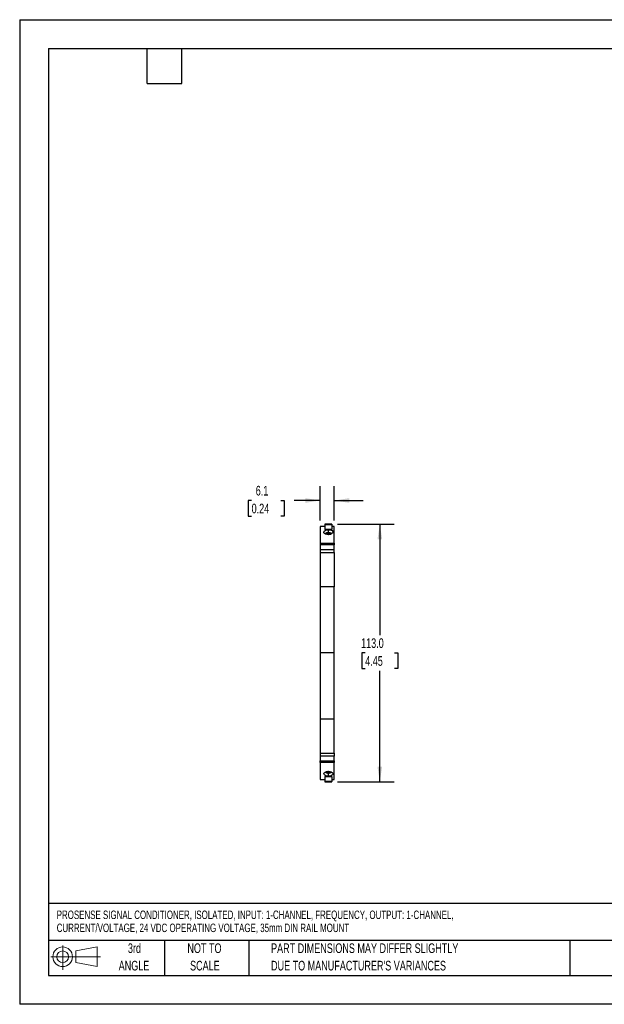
# Model space of a CAD drawing. Header units: millimetres. Extents: x 0 to 559, y 0 to 432.
# Tile 1 of 2: x 0 to 256, y 0 to 432. Entities that reach past the tile are written whole.
import ezdxf

# ---------------------------------------------------------------- set-up
doc = ezdxf.new("R2010")
doc.units = ezdxf.units.MM
doc.header["$LTSCALE"] = 2
doc.linetypes.add('CENTERX2', pattern=[20.32, 12.7, -2.54, 2.54, -2.54])
doc.layers.add('DIMENSIONS', color=140, linetype='Continuous', lineweight=25)
doc.layers.add('TEXT', color=140, linetype='Continuous', lineweight=25)
doc.layers.add('SLD-DEFPOINTS', color=7, linetype='Continuous')
doc.styles.add('SLDTEXTSTYLE0', font='TXT', dxfattribs={"width": 0.7})
doc.dimstyles.new('SLDDIMSTYLE0', dxfattribs={"dimtxt": 4.316016, "dimasz": 6.604, "dimexe": 0, "dimexo": 0.0625, "dimgap": 1.079004, "dimtad": 0, "dimtih": 1, "dimtoh": 1, "dimrnd": 1e-09, "dimzin": 4, "dimdsep": 46, "dimtxsty": 'SLDTEXTSTYLE0', "dimsah": 1, "dimcen": 0.09, "dimadec": 0, "dimazin": 1, "dimtfac": 1, "dimtofl": 0, "dimtmove": 0, "dimatfit": 3, "dimfxl": 0, "dimfrac": 2, "dimtolj": 1, "dimtzin": 12, "dimarcsym": 0})
doc.dimstyles.new('SLDDIMSTYLE1', dxfattribs={"dimtxt": 4.316016, "dimasz": 6.604, "dimexe": 0, "dimexo": 0.0625, "dimgap": 1.079004, "dimtad": 0, "dimtih": 1, "dimtoh": 1, "dimrnd": 1e-09, "dimzin": 12, "dimdsep": 46, "dimtxsty": 'SLDTEXTSTYLE0', "dimsah": 1, "dimcen": 0.09, "dimadec": 0, "dimazin": 3, "dimtfac": 1, "dimtmove": 0, "dimatfit": 0, "dimfxl": 0, "dimfrac": 2, "dimtolj": 1, "dimtzin": 12, "dimarcsym": 0})

# ---------------------------------------------------------------- blocks, each defined once
blk = doc.blocks.new('Block11')
at = {"color": 7, "linetype": 'Continuous', "lineweight": 18}
for p, q in [((5.18, 10.62), (5.18, 0)), ((10.96, 8.33), (20.35, 10.06)), ((20.35, 10.06), (20.35, 1.46)), ((0, 5.76), (21.75, 5.76)), ((10.96, 3.19), (10.96, 8.33)), ((10.96, 3.19), (20.35, 1.46))]:
    blk.add_line(p, q, dxfattribs=at)
for radius in [4.3, 2.57]:
    blk.add_circle((5.18, 5.76), radius, dxfattribs=at)
blk = doc.blocks.new('Block12')
at = {"layer": 'SLD-DEFPOINTS'}
blk.add_blockref('Block11', (0, 0), dxfattribs=at)
blk = doc.blocks.new('SW_NOTE_0')
at = {"layer": 'TEXT', "color": 0, "linetype": 'CENTERX2', "lineweight": 18, "char_height": 3.7137, "attachment_point": 1, "style": 'SLDTEXTSTYLE0'}
for s, insert in [('PROSENSE SIGNAL CONDITIONER, ISOLATED, INPUT: 1-CHANNEL, FREQUENCY, OUTPUT: 1-CHANNEL,', (0, 4.79)), ('CURRENT/VOLTAGE, 24 VDC OPERATING VOLTAGE, 35mm DIN RAIL MOUNT', (0, -0.93))]:
    blk.add_mtext(s, dxfattribs=dict(at, insert=insert))
blk = doc.blocks.new('SW_NOTE_0_3')
at = {"layer": 'TEXT', "color": 0, "linetype": 'CENTERX2', "lineweight": 18, "char_height": 4.2333, "attachment_point": 1, "style": 'SLDTEXTSTYLE0'}
for s, insert in [('PART DIMENSIONS MAY DIFFER SLIGHTLY', (0, 5.46)), ("DUE TO MANUFACTURER'S VARIANCES", (0, -2.19))]:
    blk.add_mtext(s, dxfattribs=dict(at, insert=insert))
blk = doc.blocks.new('SW_NOTE_0_4')
at = {"layer": 'TEXT', "color": 0, "linetype": 'CENTERX2', "lineweight": 18, "char_height": 4.233, "attachment_point": 2, "style": 'SLDTEXTSTYLE0'}
for s, insert in [('NOT TO', (10.52, 5.46)), ('SCALE', (10.71, -2.19))]:
    blk.add_mtext(s, dxfattribs=dict(at, insert=insert))
blk = doc.blocks.new('SW_NOTE_0_5')
at = {"layer": 'TEXT', "color": 0, "linetype": 'CENTERX2', "lineweight": 18, "char_height": 4.233, "attachment_point": 2, "style": 'SLDTEXTSTYLE0'}
for s, insert in [('3rd', (4.63, 5.46)), ('ANGLE', (4.44, -2.19))]:
    blk.add_mtext(s, dxfattribs=dict(at, insert=insert))
blk = doc.blocks.new('_D')
at = {"layer": 'DIMENSIONS'}
for p, q in [((139.43, 210.59), (164.29, 210.59)), ((157.94, 210.59), (157.94, 161.92)), ((151.53, 154.09), (150.08, 154.09)), ((150.08, 154.09), (150.08, 147.23)), ((164.35, 154.09), (165.8, 154.09)), ((165.8, 154.09), (165.8, 147.23)), ((150.08, 147.23), (151.53, 147.23)), ((165.8, 147.23), (164.35, 147.23)), ((157.94, 97.6), (157.94, 146.27)), ((139.43, 97.6), (164.29, 97.6))]:
    blk.add_line(p, q, dxfattribs=at)
for points in [[(157.94, 210.59), (156.92, 203.98), (158.96, 203.98)], [(157.94, 97.6), (158.96, 104.2), (156.92, 104.2)]]:
    blk.add_solid(points, dxfattribs=at)
at = {"layer": 'DIMENSIONS', "char_height": 4.233, "attachment_point": 1, "style": 'SLDTEXTSTYLE0'}
for s, insert in [('113.0', (149.73, 160.52)), ('4.45', (151.53, 152.69))]:
    blk.add_mtext(s, dxfattribs=dict(at, insert=insert))
blk = doc.blocks.new('_D_1')
at = {"layer": 'DIMENSIONS'}
for p, q in [((131.84, 212.13), (131.84, 227.3)), ((137.94, 212.13), (137.94, 227.3)), ((101.72, 220.95), (100.27, 220.95)), ((100.27, 220.95), (100.27, 214.09)), ((114.55, 220.95), (116, 220.95)), ((116, 220.95), (116, 214.09)), ((131.84, 220.95), (120.4, 220.95)), ((137.94, 220.95), (150.64, 220.95)), ((100.27, 214.09), (101.72, 214.09)), ((116, 214.09), (114.55, 214.09))]:
    blk.add_line(p, q, dxfattribs=at)
for points in [[(131.84, 220.95), (125.24, 221.97), (125.24, 219.94)], [(137.94, 220.95), (144.54, 219.94), (144.54, 221.97)]]:
    blk.add_solid(points, dxfattribs=at)
at = {"layer": 'DIMENSIONS', "char_height": 4.233, "attachment_point": 1, "style": 'SLDTEXTSTYLE0'}
for s, insert in [('6.1', (103.52, 227.37)), ('0.24', (101.72, 219.55))]:
    blk.add_mtext(s, dxfattribs=dict(at, insert=insert))

msp = doc.modelspace()

# ---------------------------------------------------------------- linework, layer by layer
at = {"color": 7, "linetype": 'Continuous'}
for p, q in [((0.005, 431.805), (0.005, 0.005)), ((0.005, 431.805), (558.805, 431.805)), ((558.805, 0.005), (0.005, 0.005))]:
    msp.add_line(p, q, dxfattribs=at)
for p, q in [((133.889, 209.592), (131.839, 209.592)), ((131.839, 209.592), (131.839, 202.205)), ((136.889, 210.588), (133.889, 210.588)), ((133.889, 210.588), (133.889, 210.409)), ((133.889, 210.409), (136.889, 210.409)), ((133.889, 210.409), (133.889, 208.206)), ((136.889, 208.206), (133.889, 208.206)), ((135.389, 206.826), (135.389, 208.147)), ((136.889, 210.588), (136.889, 210.409)), ((136.889, 210.409), (136.889, 208.206)), ((137.939, 209.592), (136.889, 209.592)), ((137.939, 202.205), (137.939, 209.592)), ((134.889, 206.442), (135.889, 206.442)), ((134.889, 206.002), (134.889, 206.442)), ((135.889, 206.442), (135.889, 206.007)), ((131.839, 202.205), (137.939, 202.205)), ((131.839, 202.205), (131.839, 201.439)), ((137.939, 201.439), (131.839, 201.439)), ((131.839, 201.439), (131.839, 199.326)), ((137.939, 199.326), (131.839, 199.326)), ((131.839, 199.326), (131.839, 198.092)), ((137.939, 202.205), (137.939, 201.439)), ((137.939, 199.326), (137.939, 201.439)), ((137.939, 198.092), (137.939, 199.326)), ((131.839, 198.092), (137.939, 198.092)), ((131.839, 198.092), (131.839, 183.092)), ((137.939, 198.092), (137.939, 183.092)), ((137.939, 183.092), (131.839, 183.092)), ((131.839, 183.092), (131.839, 154.092)), ((137.939, 154.092), (137.939, 183.092)), ((137.939, 154.092), (131.839, 154.092)), ((131.839, 154.092), (131.839, 125.092)), ((137.939, 125.092), (137.939, 154.092)), ((137.939, 125.092), (131.839, 125.092)), ((131.839, 125.092), (131.839, 110.092)), ((137.939, 110.092), (137.939, 125.092)), ((131.839, 110.092), (137.939, 110.092)), ((131.839, 110.092), (131.839, 108.859)), ((137.939, 108.859), (131.839, 108.859)), ((131.839, 108.859), (131.839, 106.746)), ((137.939, 110.092), (137.939, 108.859)), ((137.939, 106.746), (137.939, 108.859)), ((131.839, 106.746), (137.939, 106.746)), ((131.839, 105.98), (131.839, 106.746)), ((137.939, 105.98), (131.839, 105.98)), ((131.839, 105.98), (131.839, 98.592)), ((137.939, 106.746), (137.939, 105.98)), ((137.939, 98.592), (137.939, 105.98)), ((133.889, 99.978), (136.889, 99.978)), ((133.889, 99.978), (133.889, 97.775)), ((134.889, 101.742), (134.889, 102.178)), ((135.889, 101.742), (134.889, 101.742)), ((135.389, 100.038), (135.389, 101.359)), ((135.889, 102.183), (135.889, 101.742)), ((136.889, 99.978), (136.889, 97.775)), ((131.839, 98.592), (133.889, 98.592)), ((136.889, 97.775), (133.889, 97.775)), ((133.889, 97.775), (133.889, 97.597)), ((133.889, 97.597), (136.889, 97.597)), ((136.889, 98.592), (137.939, 98.592)), ((136.889, 97.597), (136.889, 97.775))]:
    msp.add_line(p, q)
at = {"flags": 128}
for points in [[(135.389, 205.951), (134.742, 206.017), (134.168, 206.203), (133.725, 206.484), (133.456, 206.829), (133.396, 207.2), (133.57, 207.559), (133.979, 207.86), (134.567, 208.061), (135.223, 208.143), (135.389, 208.147)], [(135.389, 208.147), (136.012, 208.099), (136.563, 207.961), (137.009, 207.736), (137.306, 207.423), (137.385, 207.043), (137.212, 206.65), (136.812, 206.309), (136.254, 206.071), (135.613, 205.959), (135.389, 205.951)], [(135.389, 100.038), (134.767, 100.086), (134.215, 100.224), (133.77, 100.448), (133.473, 100.761), (133.393, 101.141), (133.567, 101.535), (133.967, 101.875), (134.525, 102.114), (135.166, 102.226), (135.389, 102.234)], [(135.389, 102.234), (136.036, 102.168), (136.61, 101.982), (137.054, 101.7), (137.323, 101.356), (137.383, 100.984), (137.209, 100.625), (136.8, 100.324), (136.211, 100.124), (135.556, 100.041), (135.389, 100.038)]]:
    msp.add_lwpolyline(points, dxfattribs=at)
for centre, radius, start, end in [((135.345, 204.516), 2.31, 88.9099, 127.51341), ((135.427, 204.499), 2.326, 52.31827, 90.93319), ((135.351, 103.685), 2.326, 232.31827, 270.93319), ((135.433, 103.668), 2.31, 268.9099, 307.51341)]:
    msp.add_arc(centre, radius, start, end)
at = {"layer": 'TEXT'}
for p, q in [((12.7, 419.1), (546.1, 419.1)), ((12.7, 419.1), (12.7, 12.7)), ((55.88, 403.86), (55.88, 419.1)), ((71.12, 403.86), (71.12, 419.1)), ((55.88, 403.86), (71.12, 403.86)), ((546.1, 44.252), (12.7, 44.252)), ((546.1, 27.94), (12.7, 27.94)), ((63.5, 27.94), (63.5, 12.7)), ((100.423, 27.94), (100.423, 12.7)), ((241.293, 27.94), (241.293, 12.7)), ((12.7, 12.7), (546.1, 12.7))]:
    msp.add_line(p, q, dxfattribs=at)

# ---------------------------------------------------------------- block references
at = {"layer": 'SLD-DEFPOINTS'}
msp.add_blockref('Block12', (13.676, 15.108), dxfattribs=at)
at = {"layer": 'TEXT', "linetype": 'CENTERX2', "lineweight": 18}
for name, p in [('SW_NOTE_0', (16.24, 36.325)), ('SW_NOTE_0_5', (45.695, 21.271)), ('SW_NOTE_0_4', (70.514, 21.271)), ('SW_NOTE_0_3', (110.239, 21.271))]:
    msp.add_blockref(name, p, dxfattribs=at)

# ---------------------------------------------------------------- dimensions: what is measured, and where the dimension line sits
at = {"layer": 'DIMENSIONS'}
dim = msp.add_linear_dim(base=(131.839, 220.951), p1=(137.939, 209.592), p2=(131.839, 209.592), dimstyle='SLDDIMSTYLE1', dxfattribs=at)
dim.commit()
dim.dimension.update_dxf_attribs({"geometry": '_D_1', "text_midpoint": (108.135, 220.951), "dimtype": 160})
dim = msp.add_linear_dim(base=(157.939, 97.597), p1=(136.889, 210.588), p2=(136.889, 97.597), angle=90, dimstyle='SLDDIMSTYLE0', dxfattribs=at)
dim.commit()
dim.dimension.update_dxf_attribs({"geometry": '_D', "text_midpoint": (157.939, 154.092), "dimtype": 160})

doc.saveas('drawing.dxf')
